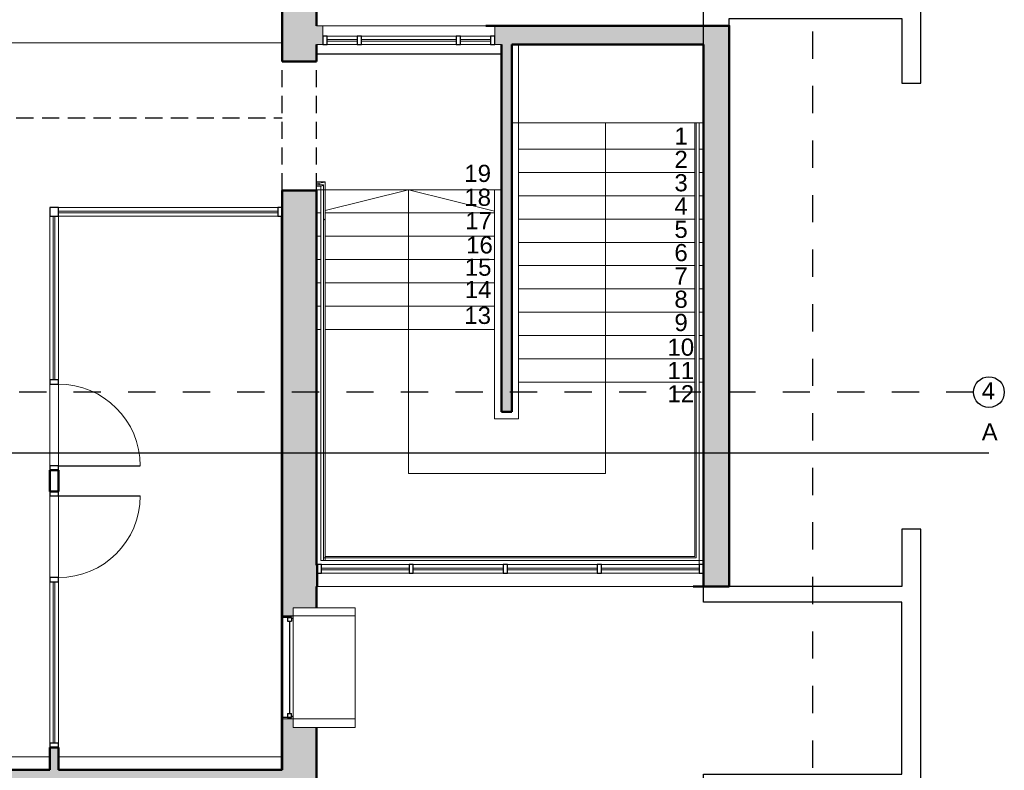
# Model space of a CAD drawing. Header units: metres. Extents: x -18231 to -17951, y 15132 to 15402.
# Tile 107 of 144: x -18122 to -18111, y 15314 to 15323. Entities that reach past the tile are written whole.
import ezdxf

# ---------------------------------------------------------------- set-up
doc = ezdxf.new("R2010")
doc.units = ezdxf.units.M
doc.linetypes.add('Trazo', pattern=[6.35, 3.175, -3.175])
doc.linetypes.add('Trazo pequeño', pattern=[3, 2, -1])
doc.layers.get('0').update_dxf_attribs({"color": 1})
for name, color, linetype, lineweight in [('A-CLNG', 13, 'Continuous', 18), ('A-DOOR', 31, 'Continuous', 18), ('A-FLOR', 192, 'Continuous', 25), ('A-GLAZ', 151, 'Continuous', 18), ('A-GLAZ-CURT', 52, 'Continuous', 18), ('A-GLAZ-CWMG', 51, 'Continuous', 18), ('I-FURN', 30, 'Continuous', 18), ('MUROS', 113, 'Continuous', 18), ('S-STRS', 31, 'Continuous', 18)]:
    doc.layers.add(name, color=color, linetype=linetype, lineweight=lineweight)
for name, color, linetype in [('COTAS', 1, 'Continuous'), ('HATCH', 251, 'Continuous'), ('PROYECTADAS', 2, 'Continuous'), ('TEXTOS', 1, 'Continuous')]:
    doc.layers.add(name, color=color, linetype=linetype)
doc.styles.add('Romans', font='arial.ttf', dxfattribs={"height": 0.2})
doc.dimstyles.get("Standard").update_dxf_attribs({"dimtxt": 0.2, "dimasz": 0.18, "dimexe": 0.18, "dimexo": 0.0625, "dimgap": 0.09, "dimtad": 0, "dimzin": 0, "dimdsep": 46, "dimtxsty": 'Romans', "dimblk": 'OBLIQUE', "dimcen": 0.09, "dimse1": 1, "dimse2": 1, "dimadec": 0, "dimazin": 0, "dimtfac": 1, "dimtofl": 0, "dimtmove": 2, "dimatfit": 2, "dimldrblk": 'OBLIQUE', "dimfxl": 1, "dimtolj": 1, "dimtzin": 0, "dimarcsym": 0})

# ---------------------------------------------------------------- blocks, each defined once
blk = doc.blocks.new('Montante rectangular - Montante rectangular - 5 x 10 cm-408794-Nivel 1')
at = {"layer": 'A-GLAZ-CWMG'}
for p, q in [((-22593, -909), (-22593, -809)), ((-22593, -809), (-20043, -809)), ((-20043, -909), (-22593, -909)), ((-20043, -809), (-20043, -909))]:
    blk.add_line(p, q, dxfattribs=at)
blk = doc.blocks.new('Montante rectangular - Montante rectangular - 5 x 10 cm-409427-Nivel 1')
at = {"layer": 'A-GLAZ-CWMG'}
for p, q in [((-20043, 3392), (-19943, 3392)), ((-20043, 2442), (-20043, 3392)), ((-19943, 3392), (-19943, 2442)), ((-19943, 2442), (-20043, 2442))]:
    blk.add_line(p, q, dxfattribs=at)
blk = doc.blocks.new('Montante rectangular - Montante rectangular - 5 x 10 cm-536559-Nivel 1')
at = {"layer": 'A-GLAZ-CWMG'}
for p, q in [((-20043, 5317), (-19943, 5317)), ((-20043, 3442), (-20043, 5317)), ((-19943, 5317), (-19943, 3442)), ((-19943, 3442), (-20043, 3442))]:
    blk.add_line(p, q, dxfattribs=at)
blk = doc.blocks.new('Panel de sistema - Acristalado-356263-Nivel 1')
at = {"layer": 'A-GLAZ-CURT'}
for p, q in [((175, 10), (-175, 10)), ((-175, 10), (-175, -10)), ((175, -10), (175, 10)), ((-175, -10), (175, -10))]:
    blk.add_line(p, q, dxfattribs=at)
blk = doc.blocks.new('Panel de sistema - Acristalado-356260-Nivel 1')
at = {"layer": 'A-GLAZ-CURT'}
for p, q in [((550, 10), (-550, 10)), ((-550, 10), (-550, -10)), ((550, -10), (550, 10)), ((-550, -10), (550, -10))]:
    blk.add_line(p, q, dxfattribs=at)
blk = doc.blocks.new('Montante rectangular - Montante rectangular - 5 x 10 cm-356258-Nivel 1')
at = {"layer": 'A-GLAZ-CWMG', "lineweight": 25}
for p, q in [((-25, 50), (25, 50)), ((-25, -50), (-25, 50)), ((25, 50), (25, -50)), ((25, -50), (-25, -50))]:
    blk.add_line(p, q, dxfattribs=at)
blk = doc.blocks.new('Montante rectangular - Montante rectangular - 5 x 10 cm-356248-Nivel 1')
at = {"layer": 'A-GLAZ-CWMG'}
for p, q in [((-24568, -2814), (-23468, -2814)), ((-23468, -2914), (-24568, -2914))]:
    blk.add_line(p, q, dxfattribs=at)
blk = doc.blocks.new('Montante rectangular - Montante rectangular - 5 x 10 cm-354775-Nivel 1')
at = {"layer": 'A-GLAZ-CWMG'}
for p, q in [((22606, -3374), (22956, -3374)), ((22956, -3474), (22606, -3474))]:
    blk.add_line(p, q, dxfattribs=at)
blk = doc.blocks.new('Montante rectangular - Montante rectangular - 5 x 10 cm-408937-Nivel 1')
at = {"layer": 'A-GLAZ-CWMG', "lineweight": 25}
for p, q in [((-50, 50), (-50, -50)), ((0, 50), (-50, 50)), ((0, -50), (0, 50)), ((-50, -50), (0, -50))]:
    blk.add_line(p, q, dxfattribs=at)
blk = doc.blocks.new('Panel de sistema - Acristalado-408938-Nivel 1')
at = {"layer": 'A-GLAZ-CURT'}
for p, q in [((1275, 10), (-1275, 10)), ((-1275, 10), (-1275, -10)), ((1275, -10), (1275, 10)), ((-1275, -10), (1275, -10))]:
    blk.add_line(p, q, dxfattribs=at)
blk = doc.blocks.new('Panel de sistema - Acristalado-536561-Nivel 1')
at = {"layer": 'A-GLAZ-CURT'}
for p, q in [((937.5, 10), (-937.5, 10)), ((-937.5, 10), (-937.5, -10)), ((937.5, -10), (937.5, 10)), ((-937.5, -10), (937.5, -10))]:
    blk.add_line(p, q, dxfattribs=at)
blk = doc.blocks.new('Montante rectangular - Montante rectangular - 5 x 10 cm-408935-Nivel 1')
at = {"layer": 'A-GLAZ-CWMG'}
for p, q in [((-22593, -809), (-20043, -809)), ((-20043, -909), (-22593, -909))]:
    blk.add_line(p, q, dxfattribs=at)
blk = doc.blocks.new('Montante rectangular - Montante rectangular - 5 x 10 cm-536558-Nivel 1')
at = {"layer": 'A-GLAZ-CWMG'}
for p, q in [((-20043, 3442), (-20043, 5317)), ((-19943, 5317), (-19943, 3442))]:
    blk.add_line(p, q, dxfattribs=at)
blk = doc.blocks.new('Puerta de cristal abatible en muro cortina - Puerta de cristal abatible en muro cortina-409868-Nivel 1')
at = {"layer": 'A-DOOR', "lineweight": 25}
blk.add_line((475, 51), (475, 1001), dxfattribs=at)
at = {"layer": 'A-DOOR'}
blk.add_arc((475, 51), 950, 90, 180, dxfattribs=at)
blk = doc.blocks.new('Montante rectangular - Montante rectangular - 5 x 10 cm-409428-Nivel 1')
at = {"layer": 'A-GLAZ-CWMG'}
for p, q in [((-20043, 2092), (-20043, 1142)), ((-19943, 1142), (-19943, 2092))]:
    blk.add_line(p, q, dxfattribs=at)
blk = doc.blocks.new('Puerta de cristal abatible en muro cortina - Puerta de cristal abatible en muro cortina-409924-Nivel 1')
at = {"layer": 'A-DOOR', "lineweight": 25}
blk.add_line((475, -51), (475, -1001), dxfattribs=at)
at = {"layer": 'A-DOOR'}
blk.add_arc((475, -51), 950, 180, 270, dxfattribs=at)
blk = doc.blocks.new('Montante rectangular - Montante rectangular - 5 x 10 cm-409845-Nivel 1')
at = {"layer": 'A-GLAZ-CWMG', "lineweight": 25}
for p, q in [((-25, 50), (25, 50)), ((-25, -50), (-25, 50)), ((25, 50), (25, -50)), ((25, -50), (-25, -50))]:
    blk.add_line(p, q, dxfattribs=at)
blk = doc.blocks.new('Montante rectangular - Montante rectangular - 5 x 10 cm-409408-Nivel 1')
at = {"layer": 'A-GLAZ-CWMG', "lineweight": 25}
for p, q in [((-25, 50), (25, 50)), ((-25, -50), (-25, 50)), ((25, 50), (25, -50)), ((25, -50), (-25, -50))]:
    blk.add_line(p, q, dxfattribs=at)
blk = doc.blocks.new('Baranda n1 - Baranda n1-434861-Nivel 1')
at = {"layer": 'I-FURN'}
blk.add_line((-22643, -2824), (20587, -2824), dxfattribs=at)
blk = doc.blocks.new('Panel de sistema - Acristalado-589883-Nivel 1')
at = {"layer": 'A-GLAZ-CURT'}
for p, q in [((568, 10), (-568, 10)), ((-568, 10), (-568, -10)), ((568, -10), (568, 10)), ((-568, -10), (568, -10))]:
    blk.add_line(p, q, dxfattribs=at)
blk = doc.blocks.new('Montante rectangular - Montante rectangular - 5 x 10 cm-589772-Nivel 1')
at = {"layer": 'A-GLAZ-CWMG', "lineweight": 25}
for p, q in [((-50, 50), (0, 50)), ((-50, -50), (-50, 50)), ((0, 50), (0, -50)), ((0, -50), (-50, -50))]:
    blk.add_line(p, q, dxfattribs=at)
blk = doc.blocks.new('Panel de sistema - Acristalado-589770-Nivel 1')
at = {"layer": 'A-GLAZ-CURT'}
for p, q in [((522, 10), (-522, 10)), ((-522, 10), (-522, -10)), ((522, -10), (522, 10)), ((-522, -10), (522, -10))]:
    blk.add_line(p, q, dxfattribs=at)
blk = doc.blocks.new('Montante rectangular - Montante rectangular - 5 x 10 cm-589794-Nivel 1')
at = {"layer": 'A-GLAZ-CWMG'}
for p, q in [((24250, 3341), (23207, 3341)), ((23207, 3241), (24250, 3241))]:
    blk.add_line(p, q, dxfattribs=at)
blk = doc.blocks.new('Panel de sistema - Acristalado-589789-Nivel 1')
at = {"layer": 'A-GLAZ-CURT'}
for p, q in [((509, 10), (-509, 10)), ((-509, 10), (-509, -10)), ((509, -10), (509, 10)), ((-509, -10), (509, -10))]:
    blk.add_line(p, q, dxfattribs=at)
blk = doc.blocks.new('Montante rectangular - Montante rectangular - 5 x 10 cm-589783-Nivel 1')
at = {"layer": 'A-GLAZ-CWMG'}
for p, q in [((22064, 3341), (21045, 3341)), ((21045, 3241), (22064, 3241))]:
    blk.add_line(p, q, dxfattribs=at)
blk = doc.blocks.new('Montante rectangular - Montante rectangular - 5 x 10 cm-589776-Nivel 1')
at = {"layer": 'A-GLAZ-CWMG', "lineweight": 25}
for p, q in [((-50, 50), (-50, -50)), ((0, 50), (-50, 50)), ((0, -50), (0, 50)), ((-50, -50), (0, -50))]:
    blk.add_line(p, q, dxfattribs=at)
blk = doc.blocks.new('Montante rectangular - Montante rectangular - 5 x 10 cm-589787-Nivel 1')
at = {"layer": 'A-GLAZ-CWMG', "lineweight": 25}
for p, q in [((-25, 50), (25, 50)), ((-25, -50), (-25, 50)), ((25, 50), (25, -50)), ((25, -50), (-25, -50))]:
    blk.add_line(p, q, dxfattribs=at)
blk = doc.blocks.new('_Oblique')
at = {"color": 0, "linetype": 'ByBlock', "lineweight": -2}
blk.add_line((-0.5, -0.5), (0.5, 0.5), dxfattribs=at)
blk = doc.blocks.new('*D1022')
at = {"layer": 'COTAS', "color": 0, "lineweight": -2, "transparency": 16777216}
blk.add_line((-18113.886, 15300.294), (-18114.186, 15300.294), dxfattribs=at)
at = {"layer": 'Defpoints', "color": 0, "transparency": 16777216}
for p in [(-18114.186, 15318.21), (-18113.886, 15318.21), (-18114.186, 15300.294)]:
    blk.add_point(p, dxfattribs=at)
at = {"layer": 'COTAS', "color": 0, "lineweight": -2, "transparency": 16777216, "xscale": 0.18, "yscale": 0.18, "zscale": 0.18, "rotation": 180}
blk.add_blockref('_Oblique', (-18114.186, 15300.294), dxfattribs=at)
at = {"layer": 'COTAS', "color": 0, "lineweight": -2, "transparency": 16777216, "xscale": 0.18, "yscale": 0.18, "zscale": 0.18}
blk.add_blockref('_Oblique', (-18113.886, 15300.294), dxfattribs=at)
at = {"layer": 'COTAS', "color": 0, "transparency": 16777216, "insert": (-18114.036, 15299.672), "char_height": 0.2, "attachment_point": 5, "style": 'Romans'}
blk.add_mtext('\\A1;0.30', dxfattribs=at)
blk = doc.blocks.new('*D1114')
at = {"layer": 'COTAS', "color": 0, "lineweight": -2, "transparency": 16777216}
for p, q in [((-18116.419, 15300.294), (-18115.654, 15300.294)), ((-18114.186, 15300.294), (-18114.951, 15300.294))]:
    blk.add_line(p, q, dxfattribs=at)
at = {"layer": 'Defpoints', "color": 0, "transparency": 16777216}
for p in [(-18116.419, 15318.324), (-18114.186, 15318.21), (-18116.419, 15300.294)]:
    blk.add_point(p, dxfattribs=at)
at = {"layer": 'COTAS', "color": 0, "lineweight": -2, "transparency": 16777216, "xscale": 0.18, "yscale": 0.18, "zscale": 0.18, "rotation": 180}
blk.add_blockref('_Oblique', (-18116.419, 15300.294), dxfattribs=at)
at = {"layer": 'COTAS', "color": 0, "lineweight": -2, "transparency": 16777216, "xscale": 0.18, "yscale": 0.18, "zscale": 0.18}
blk.add_blockref('_Oblique', (-18114.186, 15300.294), dxfattribs=at)
at = {"layer": 'COTAS', "color": 0, "transparency": 16777216, "insert": (-18115.303, 15300.294), "char_height": 0.2, "attachment_point": 5, "style": 'Romans'}
blk.add_mtext('\\A1;2.23', dxfattribs=at)
blk = doc.blocks.new('*D1115')
at = {"layer": 'COTAS', "color": 0, "lineweight": -2, "transparency": 16777216}
for p, q in [((-18116.54, 15300.294), (-18116.72, 15300.294)), ((-18116.419, 15300.294), (-18116.54, 15300.294)), ((-18116.48, 15300.294), (-18116.293, 15299.672)), ((-18116.419, 15300.294), (-18116.239, 15300.294)), ((-18116.293, 15299.672), (-18116.113, 15299.672))]:
    blk.add_line(p, q, dxfattribs=at)
at = {"layer": 'Defpoints', "color": 0, "transparency": 16777216}
for p in [(-18116.54, 15318.324), (-18116.419, 15318.324), (-18116.54, 15300.294)]:
    blk.add_point(p, dxfattribs=at)
at = {"layer": 'COTAS', "color": 0, "lineweight": -2, "transparency": 16777216, "xscale": 0.18, "yscale": 0.18, "zscale": 0.18}
blk.add_blockref('_Oblique', (-18116.54, 15300.294), dxfattribs=at)
at = {"layer": 'COTAS', "color": 0, "lineweight": -2, "transparency": 16777216, "xscale": 0.18, "yscale": 0.18, "zscale": 0.18, "rotation": 180}
blk.add_blockref('_Oblique', (-18116.419, 15300.294), dxfattribs=at)
at = {"layer": 'COTAS', "color": 0, "transparency": 16777216, "insert": (-18115.764, 15299.672), "char_height": 0.2, "attachment_point": 5, "style": 'Romans'}
blk.add_mtext('\\A1;0.12', dxfattribs=at)
blk = doc.blocks.new('*D1116')
at = {"layer": 'COTAS', "color": 0, "lineweight": -2, "transparency": 16777216}
for p, q in [((-18118.693, 15300.294), (-18117.968, 15300.294)), ((-18116.54, 15300.294), (-18117.264, 15300.294))]:
    blk.add_line(p, q, dxfattribs=at)
at = {"layer": 'Defpoints', "color": 0, "transparency": 16777216}
for p in [(-18118.693, 15318.324), (-18116.54, 15318.324), (-18118.693, 15300.294)]:
    blk.add_point(p, dxfattribs=at)
at = {"layer": 'COTAS', "color": 0, "lineweight": -2, "transparency": 16777216, "xscale": 0.18, "yscale": 0.18, "zscale": 0.18, "rotation": 180}
blk.add_blockref('_Oblique', (-18118.693, 15300.294), dxfattribs=at)
at = {"layer": 'COTAS', "color": 0, "lineweight": -2, "transparency": 16777216, "xscale": 0.18, "yscale": 0.18, "zscale": 0.18}
blk.add_blockref('_Oblique', (-18116.54, 15300.294), dxfattribs=at)
at = {"layer": 'COTAS', "color": 0, "transparency": 16777216, "insert": (-18117.616, 15300.294), "char_height": 0.2, "attachment_point": 5, "style": 'Romans'}
blk.add_mtext('\\A1;2.15', dxfattribs=at)
blk = doc.blocks.new('*D1117')
at = {"layer": 'COTAS', "color": 0, "lineweight": -2, "transparency": 16777216}
for p, q in [((-18118.693, 15300.294), (-18119.093, 15300.294)), ((-18118.893, 15300.294), (-18118.707, 15299.672)), ((-18118.707, 15299.672), (-18118.527, 15299.672))]:
    blk.add_line(p, q, dxfattribs=at)
at = {"layer": 'Defpoints', "color": 0, "transparency": 16777216}
for p in [(-18119.093, 15318.324), (-18118.693, 15318.324), (-18119.093, 15300.294)]:
    blk.add_point(p, dxfattribs=at)
at = {"layer": 'COTAS', "color": 0, "lineweight": -2, "transparency": 16777216, "xscale": 0.18, "yscale": 0.18, "zscale": 0.18, "rotation": 180}
blk.add_blockref('_Oblique', (-18119.093, 15300.294), dxfattribs=at)
at = {"layer": 'COTAS', "color": 0, "lineweight": -2, "transparency": 16777216, "xscale": 0.18, "yscale": 0.18, "zscale": 0.18}
blk.add_blockref('_Oblique', (-18118.693, 15300.294), dxfattribs=at)
at = {"layer": 'COTAS', "color": 0, "transparency": 16777216, "insert": (-18118.177, 15299.672), "char_height": 0.2, "attachment_point": 5, "style": 'Romans'}
blk.add_mtext('\\A1;0.40', dxfattribs=at)
blk = doc.blocks.new('*D1118')
at = {"layer": 'COTAS', "color": 0, "lineweight": -2, "transparency": 16777216}
for p, q in [((-18121.697, 15300.294), (-18120.746, 15300.294)), ((-18119.093, 15300.294), (-18120.044, 15300.294))]:
    blk.add_line(p, q, dxfattribs=at)
at = {"layer": 'Defpoints', "color": 0, "transparency": 16777216}
for p in [(-18121.697, 15318.324), (-18119.093, 15318.324), (-18121.697, 15300.294)]:
    blk.add_point(p, dxfattribs=at)
at = {"layer": 'COTAS', "color": 0, "lineweight": -2, "transparency": 16777216, "xscale": 0.18, "yscale": 0.18, "zscale": 0.18, "rotation": 180}
blk.add_blockref('_Oblique', (-18121.697, 15300.294), dxfattribs=at)
at = {"layer": 'COTAS', "color": 0, "lineweight": -2, "transparency": 16777216, "xscale": 0.18, "yscale": 0.18, "zscale": 0.18}
blk.add_blockref('_Oblique', (-18119.093, 15300.294), dxfattribs=at)
at = {"layer": 'COTAS', "color": 0, "transparency": 16777216, "insert": (-18120.395, 15300.294), "char_height": 0.2, "attachment_point": 5, "style": 'Romans'}
blk.add_mtext('\\A1;2.60', dxfattribs=at)
blk = doc.blocks.new('*D1119')
at = {"layer": 'COTAS', "color": 0, "lineweight": -2, "transparency": 16777216}
for p, q in [((-18121.797, 15300.294), (-18121.977, 15300.294)), ((-18121.697, 15300.294), (-18121.797, 15300.294)), ((-18121.747, 15300.294), (-18121.561, 15299.672)), ((-18121.697, 15300.294), (-18121.517, 15300.294)), ((-18121.561, 15299.672), (-18121.381, 15299.672))]:
    blk.add_line(p, q, dxfattribs=at)
at = {"layer": 'Defpoints', "color": 0, "transparency": 16777216}
for p in [(-18121.797, 15318.324), (-18121.697, 15318.324), (-18121.797, 15300.294)]:
    blk.add_point(p, dxfattribs=at)
at = {"layer": 'COTAS', "color": 0, "lineweight": -2, "transparency": 16777216, "xscale": 0.18, "yscale": 0.18, "zscale": 0.18}
blk.add_blockref('_Oblique', (-18121.797, 15300.294), dxfattribs=at)
at = {"layer": 'COTAS', "color": 0, "lineweight": -2, "transparency": 16777216, "xscale": 0.18, "yscale": 0.18, "zscale": 0.18, "rotation": 180}
blk.add_blockref('_Oblique', (-18121.697, 15300.294), dxfattribs=at)
at = {"layer": 'COTAS', "color": 0, "transparency": 16777216, "insert": (-18121.031, 15299.672), "char_height": 0.2, "attachment_point": 5, "style": 'Romans'}
blk.add_mtext('\\A1;0.10', dxfattribs=at)
blk = doc.blocks.new('*D1120')
at = {"layer": 'COTAS', "color": 0, "lineweight": -2, "transparency": 16777216}
for p, q in [((-18123.119, 15300.294), (-18122.798, 15300.294)), ((-18121.797, 15300.294), (-18122.119, 15300.294))]:
    blk.add_line(p, q, dxfattribs=at)
at = {"layer": 'Defpoints', "color": 0, "transparency": 16777216}
for p in [(-18123.119, 15318.324), (-18121.797, 15318.324), (-18123.119, 15300.294)]:
    blk.add_point(p, dxfattribs=at)
at = {"layer": 'COTAS', "color": 0, "lineweight": -2, "transparency": 16777216, "xscale": 0.18, "yscale": 0.18, "zscale": 0.18, "rotation": 180}
blk.add_blockref('_Oblique', (-18123.119, 15300.294), dxfattribs=at)
at = {"layer": 'COTAS', "color": 0, "lineweight": -2, "transparency": 16777216, "xscale": 0.18, "yscale": 0.18, "zscale": 0.18}
blk.add_blockref('_Oblique', (-18121.797, 15300.294), dxfattribs=at)
at = {"layer": 'COTAS', "color": 0, "transparency": 16777216, "insert": (-18122.458, 15300.294), "char_height": 0.2, "attachment_point": 5, "style": 'Romans'}
blk.add_mtext('\\A1;1.32', dxfattribs=at)
blk = doc.blocks.new('*D1057')
at = {"layer": 'COTAS', "color": 0, "lineweight": -2, "transparency": 16777216}
for p, q in [((-18167.485, 15299.294), (-18141.112, 15299.294)), ((-18113.886, 15299.294), (-18140.258, 15299.294))]:
    blk.add_line(p, q, dxfattribs=at)
at = {"layer": 'Defpoints', "color": 0, "transparency": 16777216}
for p in [(-18167.485, 15317.163), (-18113.886, 15316.927), (-18167.485, 15299.294)]:
    blk.add_point(p, dxfattribs=at)
at = {"layer": 'COTAS', "color": 0, "lineweight": -2, "transparency": 16777216, "xscale": 0.18, "yscale": 0.18, "zscale": 0.18, "rotation": 180}
blk.add_blockref('_Oblique', (-18167.485, 15299.294), dxfattribs=at)
at = {"layer": 'COTAS', "color": 0, "lineweight": -2, "transparency": 16777216, "xscale": 0.18, "yscale": 0.18, "zscale": 0.18}
blk.add_blockref('_Oblique', (-18113.886, 15299.294), dxfattribs=at)
at = {"layer": 'COTAS', "color": 0, "transparency": 16777216, "insert": (-18140.685, 15299.294), "char_height": 0.2, "attachment_point": 5, "style": 'Romans'}
blk.add_mtext('\\A1;53.60', dxfattribs=at)
blk = doc.blocks.new('*D1058')
at = {"layer": 'COTAS', "color": 0, "lineweight": -2, "transparency": 16777216}
for p, q in [((-18172.281, 15332.645), (-18172.281, 15318.778)), ((-18172.281, 15304.053), (-18172.281, 15317.919))]:
    blk.add_line(p, q, dxfattribs=at)
at = {"layer": 'Defpoints', "color": 0, "transparency": 16777216}
for p in [(-18172.281, 15332.645), (-18118.693, 15332.645), (-18118.693, 15304.053)]:
    blk.add_point(p, dxfattribs=at)
at = {"layer": 'COTAS', "color": 0, "lineweight": -2, "transparency": 16777216, "xscale": 0.18, "yscale": 0.18, "zscale": 0.18}
for p, rotation in [((-18172.281, 15332.645), 90), ((-18172.281, 15304.053), 270)]:
    blk.add_blockref('_Oblique', p, dxfattribs=dict(at, rotation=rotation))
at = {"layer": 'COTAS', "color": 0, "transparency": 16777216, "insert": (-18172.281, 15318.349), "char_height": 0.2, "attachment_point": 5, "rotation": 90, "style": 'Romans'}
blk.add_mtext('\\A1;28.59', dxfattribs=at)

msp = doc.modelspace()

# ---------------------------------------------------------------- hatches: boundary and pattern name
at = {"layer": 'HATCH'}
h = msp.add_hatch(color=256, dxfattribs=at)
h.dxf.hatch_style = 1
h.paths.add_polyline_path([(-18119.093, 15322.174), (-18118.693, 15322.174), (-18118.693, 15322.37), (-18118.618, 15322.37), (-18118.618, 15322.47), (-18118.618, 15322.59), (-18118.693, 15322.59), (-18118.693, 15331.941), (-18119.093, 15331.941)])
h = msp.add_hatch(color=256, dxfattribs=at)
h.dxf.hatch_style = 1
h.paths.add_polyline_path([(-18114.186, 15316.311), (-18114.186, 15316.216), (-18114.186, 15316.061), (-18113.886, 15316.061), (-18113.886, 15322.59), (-18114.186, 15322.59), (-18116.615, 15322.59), (-18116.615, 15322.37), (-18116.54, 15322.37), (-18116.54, 15318.094), (-18116.419, 15318.094), (-18116.419, 15322.37), (-18114.186, 15322.37)])
h.paths.add_polyline_path([(-18167.485, 15315.901), (-18167.184, 15315.901), (-18167.184, 15316.061), (-18167.176, 15316.061), (-18167.176, 15316.311), (-18167.184, 15316.311), (-18167.184, 15319.398), (-18167.184, 15322.931), (-18165.026, 15322.931), (-18165.026, 15318.825), (-18164.826, 15318.825), (-18164.826, 15322.931), (-18164.805, 15323.151), (-18165.026, 15323.151), (-18167.485, 15323.151), (-18167.485, 15319.398)])
h = msp.add_hatch(color=256, dxfattribs=at)
h.dxf.hatch_style = 1
h.paths.add_polyline_path([(-18130.219, 15310.523), (-18130.144, 15310.523), (-18128.186, 15310.523), (-18128.111, 15310.523), (-18128.111, 15310.673), (-18128.111, 15310.683), (-18128.111, 15310.798), (-18128.261, 15310.798), (-18128.261, 15310.673), (-18129.453, 15310.673), (-18129.453, 15310.945), (-18129.553, 15310.945), (-18129.553, 15310.673), (-18130.149, 15310.673), (-18130.219, 15310.673)], flags=16)
h.paths.add_polyline_path([(-18129.553, 15311.549), (-18128.261, 15311.549), (-18128.261, 15311.399), (-18128.211, 15311.399), (-18128.111, 15311.399), (-18128.111, 15311.474), (-18128.111, 15311.852), (-18128.261, 15311.852), (-18128.261, 15311.649), (-18129.453, 15311.649), (-18129.453, 15312.051), (-18129.553, 15312.051)], flags=17)
h.paths.add_polyline_path([(-18129.553, 15312.656), (-18128.261, 15312.656), (-18128.261, 15312.453), (-18128.211, 15312.453), (-18128.111, 15312.453), (-18128.111, 15312.966), (-18128.261, 15312.966), (-18128.261, 15312.756), (-18129.453, 15312.756), (-18129.453, 15313.176), (-18129.553, 15313.176)], flags=17)
h.paths.add_polyline_path([(-18118.963, 15314.519), (-18119.093, 15314.518), (-18119.093, 15313.928), (-18119.103, 15313.928), (-18121.697, 15313.928), (-18121.697, 15314.187), (-18121.797, 15314.187), (-18121.797, 15313.928), (-18128.678, 15313.928), (-18128.678, 15314.278), (-18128.778, 15314.278), (-18128.778, 15313.928), (-18132.483, 15313.928), (-18132.483, 15317.372), (-18128.783, 15317.372), (-18128.783, 15317.472), (-18132.483, 15317.472), (-18132.483, 15317.473), (-18132.683, 15317.473), (-18132.683, 15317.472), (-18136.189, 15317.472), (-18136.189, 15317.372), (-18132.683, 15317.372), (-18132.683, 15313.928), (-18136.199, 15313.928), (-18136.199, 15314.278), (-18136.299, 15314.278), (-18136.299, 15313.928), (-18144.816, 15313.928), (-18144.816, 15314.278), (-18144.916, 15314.278), (-18144.916, 15313.928), (-18145.179, 15313.928), (-18145.179, 15313.777), (-18143.443, 15313.777), (-18143.443, 15311.739), (-18143.443, 15311.664), (-18143.293, 15311.664), (-18143.293, 15311.734), (-18143.293, 15313.777), (-18140.539, 15313.777), (-18140.539, 15313.227), (-18140.389, 15313.227), (-18140.389, 15313.777), (-18139.027, 15313.777), (-18139.027, 15313.289), (-18138.877, 15313.289), (-18138.877, 15313.777), (-18134.31, 15313.777), (-18134.31, 15310.523), (-18132.072, 15310.523), (-18132.072, 15310.463), (-18132.022, 15310.463), (-18132.022, 15310.523), (-18132.012, 15310.523), (-18131.095, 15310.523), (-18131.02, 15310.523), (-18131.02, 15310.673), (-18131.09, 15310.673), (-18134.16, 15310.673), (-18134.16, 15313.777), (-18128.261, 15313.777), (-18128.261, 15313.567), (-18128.211, 15313.567), (-18128.111, 15313.567), (-18128.111, 15313.777), (-18126.599, 15313.777), (-18126.599, 15313.174), (-18126.448, 15313.174), (-18126.448, 15313.777), (-18119.093, 15313.777), (-18119.093, 15309.176), (-18120.546, 15309.176), (-18120.546, 15308.815), (-18119.093, 15308.815), (-18119.093, 15304.454), (-18120.796, 15304.454), (-18120.796, 15304.324), (-18120.696, 15304.324), (-18120.696, 15304.053), (-18118.693, 15304.053), (-18118.693, 15314.418), (-18118.963, 15314.418)])
h.paths.add_polyline_path([(-18119.093, 15315.72), (-18118.963, 15315.72), (-18118.963, 15315.811), (-18118.693, 15315.811), (-18118.693, 15316.061), (-18118.684, 15316.061), (-18118.684, 15316.311), (-18118.693, 15316.311), (-18118.693, 15320.673), (-18119.093, 15320.673)])

# ---------------------------------------------------------------- linework, layer by layer
at = {"layer": 'A-CLNG'}
for p, q in [((-18119.103, 15313.928), (-18119.103, 15320.367)), ((-18121.697, 15318.468), (-18121.697, 15318.418)), ((-18121.697, 15317.467), (-18121.697, 15317.116)), ((-18121.697, 15316.165), (-18121.697, 15316.115)), ((-18121.697, 15314.237), (-18121.697, 15314.187))]:
    msp.add_line(p, q, dxfattribs=at)
at = {"layer": 'A-FLOR'}
msp.add_line((-18116.54, 15322.26), (-18118.693, 15322.26), dxfattribs=at)
at = {"layer": 'A-GLAZ', "lineweight": 25}
for p, q in [((-18119.093, 15315.72), (-18119.093, 15315.701)), ((-18119.093, 15315.72), (-18118.963, 15315.72)), ((-18118.985, 15315.701), (-18119.093, 15315.701)), ((-18119.03, 15315.701), (-18118.985, 15315.701)), ((-18119.03, 15315.701), (-18119.03, 15315.656)), ((-18118.985, 15315.701), (-18118.985, 15315.656)), ((-18118.985, 15315.701), (-18118.985, 15315.688)), ((-18119.03, 15315.656), (-18118.985, 15315.656)), ((-18119.008, 15315.656), (-18119.008, 15314.582)), ((-18118.963, 15315.688), (-18118.985, 15315.688)), ((-18119.03, 15314.582), (-18118.985, 15314.582)), ((-18119.03, 15314.582), (-18119.03, 15314.537)), ((-18118.985, 15314.537), (-18118.985, 15314.582)), ((-18118.985, 15314.55), (-18118.985, 15314.537)), ((-18118.985, 15314.55), (-18118.963, 15314.55)), ((-18118.985, 15314.537), (-18119.093, 15314.537)), ((-18118.963, 15314.519), (-18119.093, 15314.518)), ((-18119.03, 15314.537), (-18118.985, 15314.537))]:
    msp.add_line(p, q, dxfattribs=at)
at = {"layer": 'A-GLAZ-CURT'}
msp.add_line((-18121.757, 15318.468), (-18121.737, 15318.468), dxfattribs=at)
msp.add_lwpolyline([(-18121.737, 15318.468), (-18121.737, 15320.372), (-18121.757, 15320.372), (-18121.757, 15318.468)], dxfattribs=at)
at = {"layer": 'A-GLAZ-CWMG'}
for p, q in [((-18121.797, 15318.468), (-18121.797, 15320.422)), ((-18121.797, 15318.468), (-18121.797, 15320.422)), ((-18121.697, 15320.422), (-18121.697, 15318.468)), ((-18121.697, 15320.372), (-18121.697, 15318.468)), ((-18121.697, 15318.468), (-18121.797, 15318.468)), ((-18114.236, 15316.316), (-18115.375, 15316.316)), ((-18115.375, 15316.216), (-18114.236, 15316.216))]:
    msp.add_line(p, q, dxfattribs=at)
at = {"layer": 'A-GLAZ-CWMG', "lineweight": 25, "extrusion": (0, 0, -1)}
msp.add_lwpolyline([(18121.697, 15320.472), (18121.797, 15320.472), (18121.797, 15320.372), (18121.697, 15320.372)], close=True, dxfattribs=at)
at = {"layer": 'HATCH'}
for points in [[(-18118.708, 15306.493), (-18118.708, 15306.643), (-18114.187, 15306.643), (-18114.187, 15306.357), (-18113.886, 15306.357), (-18113.886, 15313.695), (-18111.877, 15313.695), (-18111.877, 15312.942), (-18111.656, 15312.942), (-18111.656, 15316.729), (-18111.877, 15316.729), (-18111.877, 15316.061), (-18113.886, 15316.061), (-18113.886, 15322.676), (-18111.877, 15322.676), (-18111.877, 15321.923), (-18111.656, 15321.923), (-18111.656, 15325.71), (-18111.877, 15325.71), (-18111.877, 15325.042), (-18113.886, 15325.042), (-18113.886, 15329.241), (-18118.959, 15329.241)], [(-18118.708, 15306.943), (-18114.187, 15306.943), (-18114.187, 15313.875), (-18111.877, 15313.875), (-18111.877, 15315.879), (-18114.186, 15315.879), (-18114.186, 15322.857), (-18111.877, 15322.856), (-18111.877, 15324.86), (-18114.187, 15324.86)]]:
    msp.add_lwpolyline(points, dxfattribs=at)
at = {"layer": 'I-FURN'}
for p, q in [((-18114.286, 15318.966), (-18114.286, 15321.46)), ((-18114.27, 15318.966), (-18114.27, 15321.46)), ((-18114.238, 15321.46), (-18114.238, 15318.966)), ((-18118.593, 15320.773), (-18118.693, 15320.773)), ((-18118.693, 15320.773), (-18118.693, 15320.758)), ((-18118.693, 15320.758), (-18118.663, 15320.758)), ((-18118.693, 15320.738), (-18118.693, 15320.758)), ((-18118.609, 15320.737), (-18118.693, 15320.738)), ((-18118.693, 15320.738), (-18118.693, 15320.723)), ((-18118.663, 15320.758), (-18118.593, 15320.768)), ((-18118.663, 15320.738), (-18118.663, 15320.758)), ((-18118.609, 15320.728), (-18118.609, 15320.737)), ((-18118.593, 15320.768), (-18118.593, 15320.773)), ((-18118.593, 15320.34), (-18118.593, 15320.768)), ((-18118.693, 15320.723), (-18118.641, 15320.723)), ((-18118.693, 15320.723), (-18118.693, 15320.673)), ((-18118.641, 15320.723), (-18118.609, 15320.728)), ((-18118.641, 15320.046), (-18118.641, 15320.723)), ((-18118.609, 15320.728), (-18118.609, 15320.078)), ((-18118.609, 15320.325), (-18118.593, 15320.34)), ((-18118.593, 15320.34), (-18118.593, 15318.756)), ((-18118.609, 15320.078), (-18118.609, 15318.512)), ((-18118.641, 15318.482), (-18118.641, 15320.046)), ((-18114.286, 15316.411), (-18114.286, 15318.966)), ((-18114.27, 15316.395), (-18114.27, 15318.966)), ((-18114.238, 15316.316), (-18114.238, 15318.966)), ((-18118.593, 15318.756), (-18118.593, 15316.363)), ((-18118.641, 15318.482), (-18118.641, 15316.363)), ((-18118.609, 15318.512), (-18118.609, 15316.363)), ((-18118.609, 15316.395), (-18114.27, 15316.395)), ((-18118.593, 15316.411), (-18114.286, 15316.411)), ((-18118.641, 15316.363), (-18114.238, 15316.363)), ((-18114.23, 15316.363), (-18114.186, 15316.363)), ((-18118.242, 15314.519), (-18118.963, 15314.519))]:
    msp.add_line(p, q, dxfattribs=at)
for points in [[(-18116.339, 15322.37), (-18116.339, 15318.094), (-18116.339, 15318.014), (-18116.54, 15318.014), (-18116.62, 15318.014), (-18116.62, 15320.681), (-18116.54, 15320.681)], [(-18118.242, 15315.721), (-18118.242, 15314.534), (-18118.242, 15314.418), (-18118.623, 15314.418), (-18118.693, 15314.418), (-18118.963, 15314.418), (-18118.963, 15315.811), (-18118.693, 15315.811)], [(-18118.963, 15315.811), (-18118.693, 15315.811), (-18118.623, 15315.811), (-18118.242, 15315.811), (-18118.242, 15315.721), (-18118.963, 15315.721)]]:
    msp.add_lwpolyline(points, dxfattribs=at)
at = {"layer": 'MUROS', "lineweight": 50}
for p, q in [((-18119.093, 15332.198), (-18119.093, 15322.174)), ((-18118.693, 15322.59), (-18118.693, 15332.198)), ((-18114.186, 15322.59), (-18116.72, 15322.59)), ((-18118.693, 15322.174), (-18118.693, 15322.37)), ((-18116.54, 15322.37), (-18116.54, 15318.094)), ((-18116.419, 15318.094), (-18116.419, 15322.37)), ((-18116.419, 15322.37), (-18114.186, 15322.37)), ((-18119.093, 15322.174), (-18118.693, 15322.174)), ((-18118.693, 15320.673), (-18119.093, 15320.673)), ((-18119.093, 15320.673), (-18119.093, 15313.928)), ((-18118.693, 15316.311), (-18118.693, 15320.673)), ((-18116.54, 15318.094), (-18116.419, 15318.094)), ((-18121.697, 15317.417), (-18121.797, 15317.417)), ((-18121.797, 15317.417), (-18121.797, 15317.166)), ((-18121.697, 15317.166), (-18121.697, 15317.417)), ((-18121.797, 15317.166), (-18121.697, 15317.166)), ((-18118.684, 15316.311), (-18118.693, 15316.311)), ((-18118.684, 15316.061), (-18118.684, 15316.311)), ((-18114.186, 15316.311), (-18114.186, 15316.061)), ((-18118.693, 15315.811), (-18118.693, 15316.061)), ((-18118.693, 15316.061), (-18118.684, 15316.061)), ((-18114.305, 15316.061), (-18113.886, 15316.061)), ((-18118.693, 15304.053), (-18118.693, 15314.418)), ((-18121.797, 15314.187), (-18121.797, 15313.928)), ((-18121.697, 15314.187), (-18121.797, 15314.187)), ((-18121.697, 15313.928), (-18121.697, 15314.187)), ((-18121.797, 15313.928), (-18128.678, 15313.928)), ((-18119.093, 15313.928), (-18121.697, 15313.928))]:
    msp.add_line(p, q, dxfattribs=at)
at = {"layer": 'MUROS'}
for p, q in [((-18118.693, 15322.59), (-18116.72, 15322.59)), ((-18118.618, 15322.37), (-18118.618, 15322.59)), ((-18116.615, 15322.37), (-18116.615, 15322.59)), ((-18116.54, 15322.37), (-18118.693, 15322.37)), ((-18114.305, 15316.061), (-18118.684, 15316.061)), ((-18119.093, 15315.72), (-18119.093, 15314.518)), ((-18128.678, 15314.078), (-18121.797, 15314.078)), ((-18121.697, 15314.078), (-18119.093, 15314.078))]:
    msp.add_line(p, q, dxfattribs=at)
at = {"layer": 'MUROS', "lineweight": 50}
for points in [[(-18113.886, 15316.061), (-18113.886, 15322.59), (-18114.186, 15322.59)], [(-18114.186, 15322.37), (-18114.186, 15316.311)]]:
    msp.add_lwpolyline(points, dxfattribs=at)
at = {"layer": 'PROYECTADAS', "color": 253, "linetype": 'Trazo pequeño', "ltscale": 0.1}
for p, q in [((-18119.093, 15320.673), (-18119.093, 15322.174)), ((-18118.693, 15320.673), (-18118.693, 15322.174)), ((-18162.387, 15321.517), (-18119.093, 15321.517))]:
    msp.add_line(p, q, dxfattribs=at)
at = {"layer": 'S-STRS'}
for p, q in [((-18114.186, 15321.46), (-18116.419, 15321.46)), ((-18115.326, 15321.424), (-18115.326, 15321.46)), ((-18115.31, 15321.153), (-18116.339, 15321.153)), ((-18114.286, 15321.153), (-18115.31, 15321.153)), ((-18114.179, 15321.153), (-18114.238, 15321.153)), ((-18114.286, 15320.882), (-18116.339, 15320.882)), ((-18114.179, 15320.882), (-18114.238, 15320.882)), ((-18118.7, 15320.681), (-18116.54, 15320.681)), ((-18114.286, 15320.611), (-18116.339, 15320.611)), ((-18114.179, 15320.611), (-18114.238, 15320.611)), ((-18118.693, 15320.41), (-18118.641, 15320.41)), ((-18118.593, 15320.41), (-18116.62, 15320.41)), ((-18114.286, 15320.339), (-18116.339, 15320.339)), ((-18114.179, 15320.339), (-18114.238, 15320.339)), ((-18118.693, 15320.139), (-18118.641, 15320.139)), ((-18118.593, 15320.139), (-18116.62, 15320.139)), ((-18114.286, 15320.068), (-18116.339, 15320.068)), ((-18114.179, 15320.068), (-18114.238, 15320.068)), ((-18118.693, 15319.867), (-18118.641, 15319.867)), ((-18118.593, 15319.867), (-18116.62, 15319.867)), ((-18114.286, 15319.797), (-18116.339, 15319.797)), ((-18114.179, 15319.797), (-18114.238, 15319.797)), ((-18118.693, 15319.596), (-18118.641, 15319.596)), ((-18118.593, 15319.596), (-18116.62, 15319.596)), ((-18114.286, 15319.526), (-18116.339, 15319.526)), ((-18114.179, 15319.526), (-18114.238, 15319.526)), ((-18118.693, 15319.325), (-18118.641, 15319.325)), ((-18118.593, 15319.325), (-18116.62, 15319.325)), ((-18114.286, 15319.255), (-18116.339, 15319.255)), ((-18114.179, 15319.255), (-18114.238, 15319.255)), ((-18118.693, 15319.054), (-18118.641, 15319.054)), ((-18118.593, 15319.054), (-18116.62, 15319.054)), ((-18114.286, 15318.983), (-18116.339, 15318.983)), ((-18114.179, 15318.983), (-18114.238, 15318.983)), ((-18114.286, 15318.712), (-18116.339, 15318.712)), ((-18114.179, 15318.712), (-18114.238, 15318.712)), ((-18114.179, 15318.712), (-18114.186, 15318.712)), ((-18114.286, 15318.441), (-18116.339, 15318.441)), ((-18114.179, 15318.441), (-18114.238, 15318.441)), ((-18114.179, 15318.441), (-18114.186, 15318.441))]:
    msp.add_line(p, q, dxfattribs=at)
for points in [[(-18117.62, 15320.681), (-18117.62, 15318.441), (-18117.62, 15317.376), (-18115.326, 15317.376), (-18115.326, 15318.441), (-18115.326, 15321.424)], [(-18116.62, 15320.43), (-18117.62, 15320.681), (-18118.593, 15320.437)]]:
    msp.add_lwpolyline(points, dxfattribs=at)
at = {"layer": 'TEXTOS', "linetype": 'Trazo', "ltscale": 0.1}
for p, q in [((-18112.914, 15303.156), (-18112.914, 15334.068)), ((-18111.042, 15318.324), (-18170.782, 15318.324))]:
    msp.add_line(p, q, dxfattribs=at)
at = {"layer": 'TEXTOS'}
msp.add_line((-18170.914, 15317.618), (-18110.863, 15317.618), dxfattribs=at)
msp.add_circle((-18110.863, 15318.324), 0.179, dxfattribs=at)

# ---------------------------------------------------------------- block references
at = {"layer": 'A-DOOR', "xscale": 0.00100147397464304, "yscale": 0.00100147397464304, "zscale": 0.00100147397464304}
for name, p, rotation in [('Puerta de cristal abatible en muro cortina - Puerta de cristal abatible en muro cortina-409868-Nivel 1', (-18121.747, 15317.942), 269.9999999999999), ('Puerta de cristal abatible en muro cortina - Puerta de cristal abatible en muro cortina-409924-Nivel 1', (-18121.747, 15316.64), 89.9999999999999)]:
    msp.add_blockref(name, p, dxfattribs=dict(at, rotation=rotation))
at = {"layer": 'A-GLAZ-CURT', "xscale": 0.00100147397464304, "yscale": 0.00100147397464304, "zscale": 0.00100147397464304}
for name, p, rotation in [('Panel de sistema - Acristalado-356263-Nivel 1', (-18118.392, 15322.42), 180), ('Panel de sistema - Acristalado-356260-Nivel 1', (-18117.616, 15322.42), 180), ('Panel de sistema - Acristalado-356263-Nivel 1', (-18116.84, 15322.42), 180), ('Panel de sistema - Acristalado-408938-Nivel 1', (-18120.42, 15320.422), 180), ('Panel de sistema - Acristalado-589789-Nivel 1', (-18118.124, 15316.266), 180), ('Panel de sistema - Acristalado-589770-Nivel 1', (-18117.042, 15316.266), 180), ('Panel de sistema - Acristalado-589770-Nivel 1', (-18115.947, 15316.266), 180), ('Panel de sistema - Acristalado-589883-Nivel 1', (-18114.806, 15316.266), 180), ('Panel de sistema - Acristalado-536561-Nivel 1', (-18121.747, 15315.176), 89.9999999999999)]:
    msp.add_blockref(name, p, dxfattribs=dict(at, rotation=rotation))
at = {"layer": 'A-GLAZ-CWMG', "extrusion": (0, 0, -1), "xscale": 0.00100147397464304, "yscale": 0.00100147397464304, "zscale": 0.00100147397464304}
for name, p in [('Montante rectangular - Montante rectangular - 5 x 10 cm-356258-Nivel 1', (18118.593, 15322.42)), ('Montante rectangular - Montante rectangular - 5 x 10 cm-356258-Nivel 1', (18118.192, 15322.42)), ('Montante rectangular - Montante rectangular - 5 x 10 cm-356258-Nivel 1', (18117.04, 15322.42)), ('Montante rectangular - Montante rectangular - 5 x 10 cm-356258-Nivel 1', (18116.64, 15322.42)), ('Montante rectangular - Montante rectangular - 5 x 10 cm-589772-Nivel 1', (18118.684, 15316.266)), ('Montante rectangular - Montante rectangular - 5 x 10 cm-589787-Nivel 1', (18117.59, 15316.266)), ('Montante rectangular - Montante rectangular - 5 x 10 cm-589787-Nivel 1', (18116.495, 15316.266)), ('Montante rectangular - Montante rectangular - 5 x 10 cm-589787-Nivel 1', (18115.4, 15316.266))]:
    msp.add_blockref(name, p, dxfattribs=at)
at = {"layer": 'A-GLAZ-CWMG', "xscale": 0.00100147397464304, "yscale": 0.00100147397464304, "zscale": 0.00100147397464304}
for name, p in [('Montante rectangular - Montante rectangular - 5 x 10 cm-354775-Nivel 1', (-18141.207, 15325.849)), ('Montante rectangular - Montante rectangular - 5 x 10 cm-354775-Nivel 1', (-18139.655, 15325.849)), ('Montante rectangular - Montante rectangular - 5 x 10 cm-408937-Nivel 1', (-18119.093, 15320.422)), ('Montante rectangular - Montante rectangular - 5 x 10 cm-589776-Nivel 1', (-18114.186, 15316.266))]:
    msp.add_blockref(name, p, dxfattribs=at)
for name, p, rotation in [('Montante rectangular - Montante rectangular - 5 x 10 cm-356248-Nivel 1', (-18141.67, 15319.552), 180), ('Montante rectangular - Montante rectangular - 5 x 10 cm-408794-Nivel 1', (-18141.77, 15319.562), 180), ('Montante rectangular - Montante rectangular - 5 x 10 cm-408935-Nivel 1', (-18141.77, 15319.562), 180), ('Montante rectangular - Montante rectangular - 5 x 10 cm-409427-Nivel 1', (-18141.77, 15320.864), 180), ('Montante rectangular - Montante rectangular - 5 x 10 cm-409428-Nivel 1', (-18141.77, 15319.562), 180), ('Montante rectangular - Montante rectangular - 5 x 10 cm-409427-Nivel 1', (-18141.77, 15319.562), 180), ('Montante rectangular - Montante rectangular - 5 x 10 cm-409428-Nivel 1', (-18141.77, 15318.26), 180), ('Montante rectangular - Montante rectangular - 5 x 10 cm-589783-Nivel 1', (-18096.538, 15319.562), 180), ('Montante rectangular - Montante rectangular - 5 x 10 cm-589794-Nivel 1', (-18093.279, 15319.562), 180), ('Montante rectangular - Montante rectangular - 5 x 10 cm-589794-Nivel 1', (-18092.184, 15319.562), 180), ('Montante rectangular - Montante rectangular - 5 x 10 cm-536559-Nivel 1', (-18141.77, 15319.562), 180), ('Montante rectangular - Montante rectangular - 5 x 10 cm-536558-Nivel 1', (-18141.77, 15319.562), 180), ('Montante rectangular - Montante rectangular - 5 x 10 cm-408937-Nivel 1', (-18121.747, 15314.187), 269.9999999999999)]:
    msp.add_blockref(name, p, dxfattribs=dict(at, rotation=rotation))
at = {"layer": 'A-GLAZ-CWMG', "extrusion": (0, 0, -1), "xscale": 0.00100147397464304, "yscale": 0.00100147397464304, "zscale": 0.00100147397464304, "rotation": 90.0000000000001}
for name, p in [('Montante rectangular - Montante rectangular - 5 x 10 cm-409408-Nivel 1', (18121.747, 15318.443)), ('Montante rectangular - Montante rectangular - 5 x 10 cm-409845-Nivel 1', (18121.747, 15317.442)), ('Montante rectangular - Montante rectangular - 5 x 10 cm-409845-Nivel 1', (18121.747, 15317.141)), ('Montante rectangular - Montante rectangular - 5 x 10 cm-409408-Nivel 1', (18121.747, 15316.14))]:
    msp.add_blockref(name, p, dxfattribs=at)
at = {"layer": 'I-FURN', "xscale": 0.00100147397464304, "yscale": 0.00100147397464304, "zscale": 0.00100147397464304, "rotation": 180}
msp.add_blockref('Baranda n1 - Baranda n1-434861-Nivel 1', (-18141.77, 15319.562), dxfattribs=at)

# ---------------------------------------------------------------- texts
at = {"layer": 'TEXTOS', "char_height": 0.2, "attachment_point": 1, "style": 'Romans'}
for s, insert in [('1', (-18114.525, 15321.405)), ('2', (-18114.525, 15321.134)), ('19', (-18116.971, 15320.971)), ('3', (-18114.525, 15320.862)), ('18', (-18116.971, 15320.693)), ('4', (-18114.525, 15320.591)), ('17', (-18116.96, 15320.42)), ('5', (-18114.525, 15320.32)), ('16', (-18116.95, 15320.139)), ('6', (-18114.525, 15320.049)), ('15', (-18116.966, 15319.879)), ('7', (-18114.525, 15319.777)), ('14', (-18116.966, 15319.619)), ('8', (-18114.525, 15319.506)), ('13', (-18116.971, 15319.318)), ('9', (-18114.525, 15319.235)), ('10', (-18114.606, 15318.948)), ('11', (-18114.606, 15318.676)), ('12', (-18114.606, 15318.405)), ('4', (-18110.947, 15318.439)), ('A', (-18110.947, 15317.961))]:
    msp.add_mtext_dynamic_manual_height_columns(s, width=0.63327, gutter_width=0.5, heights=[0], dxfattribs=dict(at, insert=insert))

# ---------------------------------------------------------------- dimensions: what is measured, and where the dimension line sits
at = {"layer": 'COTAS'}
for base, p1, p2, angle, picture, middle in [((-18172.281, 15332.645), (-18118.693, 15304.053), (-18118.693, 15332.645), 270, '*D1058', (-18172.281, 15318.349)), ((-18114.186, 15300.294), (-18113.886, 15318.21), (-18114.186, 15318.21), 180, '*D1022', (-18114.036, 15299.672)), ((-18167.485, 15299.294), (-18113.886, 15316.927), (-18167.485, 15317.163), 180, '*D1057', (-18140.685, 15299.294))]:
    dim = msp.add_linear_dim(base=base, p1=p1, p2=p2, angle=angle, dimstyle='Standard', dxfattribs=at)
    dim.commit()
    dim.dimension.update_dxf_attribs({"geometry": picture, "text_midpoint": middle})
for base, p1, p2, picture, middle in [((-18123.119, 15300.294), (-18121.797, 15318.324), (-18123.119, 15318.324), '*D1120', (-18122.458, 15300.294)), ((-18121.797, 15300.294), (-18121.697, 15318.324), (-18121.797, 15318.324), '*D1119', (-18121.291, 15299.672)), ((-18121.697, 15300.294), (-18119.093, 15318.324), (-18121.697, 15318.324), '*D1118', (-18120.395, 15300.294)), ((-18119.093, 15300.294), (-18118.693, 15318.324), (-18119.093, 15318.324), '*D1117', (-18118.437, 15299.672)), ((-18118.693, 15300.294), (-18116.54, 15318.324), (-18118.693, 15318.324), '*D1116', (-18117.616, 15300.294)), ((-18116.54, 15300.294), (-18116.419, 15318.324), (-18116.54, 15318.324), '*D1115', (-18116.023, 15299.672)), ((-18116.419, 15300.294), (-18114.186, 15318.21), (-18116.419, 15318.324), '*D1114', (-18115.303, 15300.294))]:
    dim = msp.add_linear_dim(base=base, p1=p1, p2=p2, angle=180, dimstyle='Standard', override={"dimtmove": 1}, dxfattribs=at)
    dim.commit()
    dim.dimension.update_dxf_attribs({"geometry": picture, "text_midpoint": middle})

doc.saveas('drawing.dxf')
